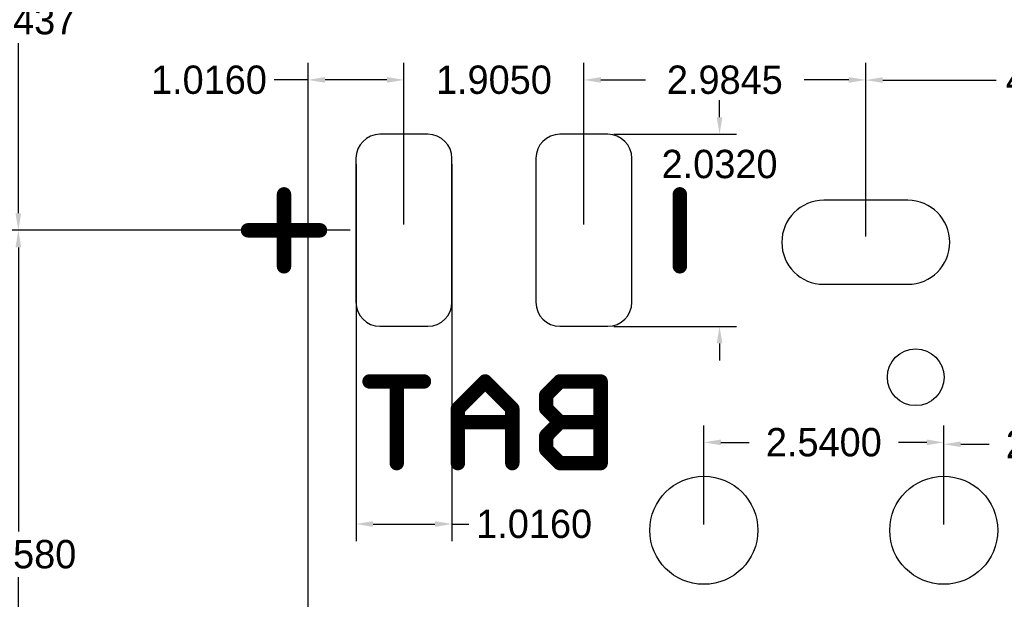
# Model space of a CAD drawing. Extents: x -87.3 to -53.8, y 3.8 to 28.4.
# Tile 6 of 8: x -72.3 to -61.8, y 15 to 21.2. Entities that reach past the tile are written whole.
import ezdxf

# ---------------------------------------------------------------- set-up
doc = ezdxf.new("R2010")
doc.units = 0
doc.header["$MEASUREMENT"] = 0
doc.layers.get('0').update_dxf_attribs({"linetype": 'CONTINUOUS'})
doc.layers.get('Defpoints').update_dxf_attribs({"linetype": 'CONTINUOUS'})
for name, color, linetype in [('16', 175, 'CONTINUOUS'), ('17', 82, 'CONTINUOUS'), ('20', 213, 'CONTINUOUS'), ('26', 140, 'CONTINUOUS')]:
    doc.layers.add(name, color=color, linetype=linetype)
doc.dimstyles.get("Standard").update_dxf_attribs({"dimtxt": 0.18, "dimasz": 0.18, "dimexe": 0.18, "dimexo": 0.0625, "dimgap": 0.09, "dimtad": 0, "dimtih": 1, "dimtoh": 1, "dimdec": 4, "dimzin": 0, "dimdsep": 46, "dimtxsty": 'Standard', "dimcen": 0.09, "dimadec": 0, "dimazin": 0, "dimtfac": 1, "dimtdec": 4, "dimtofl": 0, "dimtmove": 0, "dimatfit": 3, "dimfxl": 1, "dimtolj": 1, "dimtzin": 0, "dimarcsym": 0})

# ---------------------------------------------------------------- blocks, each defined once
blk = doc.blocks.new('RECT325120X162560R50')
blk.add_lwpolyline([(1.016, -0.254), (1.016, 0.254, 0.4142), (0.762, 0.508), (-0.762, 0.508, 0.4142), (-1.016, 0.254), (-1.016, -0.254, 0.4142), (-0.762, -0.508), (0.762, -0.508, 0.4142)], format="xyb", close=True)
blk = doc.blocks.new('PIE')
blk.add_circle((0, 0), 0.5)
blk = doc.blocks.new('LONGP100')
blk.add_lwpolyline([(-0.5, -0.5), (0.5, -0.5, 1), (0.5, 0.5), (-0.5, 0.5, 1)], format="xyb", close=True)
blk = doc.blocks.new('*D66')
at = {"color": 0, "linetype": 'Continuous', "lineweight": -2}
for p, q in [((-68.694, 19.651), (-68.694, 15.663)), ((-67.678, 19.651), (-67.678, 15.663)), ((-68.514, 15.843), (-67.858, 15.843)), ((-67.678, 15.843), (-67.498, 15.843))]:
    blk.add_line(p, q, dxfattribs=at)
at = {"color": 0, "linetype": 'Continuous'}
for points in [[(-68.514, 15.873), (-68.514, 15.813), (-68.694, 15.843)], [(-67.858, 15.873), (-67.858, 15.813), (-67.678, 15.843)]]:
    blk.add_solid(points, dxfattribs=at)
at = {"layer": 'Defpoints', "color": 0, "linetype": 'Continuous'}
for p in [(-68.694, 19.713), (-67.678, 19.713), (-67.678, 15.843)]:
    blk.add_point(p, dxfattribs=at)
at = {"color": 0, "linetype": 'Continuous', "insert": (-66.808, 15.843), "char_height": 0.3, "attachment_point": 5}
blk.add_mtext('\\A1;1.0160', dxfattribs=at)
blk = doc.blocks.new('*D68')
at = {"color": 0, "linetype": 'Continuous', "lineweight": -2}
for p, q in [((-68.186, 19.014), (-68.186, 20.723)), ((-66.281, 19.014), (-66.281, 20.723)), ((-68.366, 20.543), (-68.546, 20.543)), ((-66.101, 20.543), (-65.921, 20.543))]:
    blk.add_line(p, q, dxfattribs=at)
at = {"color": 0, "linetype": 'Continuous'}
for points in [[(-68.366, 20.573), (-68.366, 20.513), (-68.186, 20.543)], [(-66.101, 20.573), (-66.101, 20.513), (-66.281, 20.543)]]:
    blk.add_solid(points, dxfattribs=at)
at = {"layer": 'Defpoints', "color": 0, "linetype": 'Continuous'}
for p in [(-66.281, 20.543), (-68.186, 18.951), (-66.281, 18.951)]:
    blk.add_point(p, dxfattribs=at)
at = {"color": 0, "linetype": 'Continuous', "insert": (-67.234, 20.543), "char_height": 0.3, "attachment_point": 5}
blk.add_mtext('\\A1;1.9050', dxfattribs=at)
blk = doc.blocks.new('*D76')
at = {"color": 0, "linetype": 'Continuous', "lineweight": -2}
for p, q in [((-62.471, 15.839), (-62.471, 16.867)), ((-59.931, 15.839), (-59.931, 16.867)), ((-62.291, 16.687), (-61.991, 16.687)), ((-60.111, 16.687), (-60.411, 16.687))]:
    blk.add_line(p, q, dxfattribs=at)
at = {"color": 0, "linetype": 'Continuous'}
for points in [[(-62.291, 16.717), (-62.291, 16.657), (-62.471, 16.687)], [(-60.111, 16.717), (-60.111, 16.657), (-59.931, 16.687)]]:
    blk.add_solid(points, dxfattribs=at)
at = {"layer": 'Defpoints', "color": 0, "linetype": 'Continuous'}
for p in [(-62.471, 16.687), (-62.471, 15.776), (-59.931, 15.776)]:
    blk.add_point(p, dxfattribs=at)
at = {"color": 0, "linetype": 'Continuous', "insert": (-61.201, 16.687), "char_height": 0.3, "attachment_point": 5}
blk.add_mtext('\\A1;2.5400', dxfattribs=at)
blk = doc.blocks.new('*D77')
at = {"color": 0, "linetype": 'Continuous', "lineweight": -2}
for p, q in [((-65.011, 15.839), (-65.011, 16.887)), ((-62.471, 15.839), (-62.471, 16.887)), ((-64.831, 16.707), (-64.531, 16.707)), ((-62.651, 16.707), (-62.951, 16.707))]:
    blk.add_line(p, q, dxfattribs=at)
at = {"color": 0, "linetype": 'Continuous'}
for points in [[(-64.831, 16.737), (-64.831, 16.677), (-65.011, 16.707)], [(-62.651, 16.737), (-62.651, 16.677), (-62.471, 16.707)]]:
    blk.add_solid(points, dxfattribs=at)
at = {"layer": 'Defpoints', "color": 0, "linetype": 'Continuous'}
for p in [(-65.011, 16.707), (-65.011, 15.776), (-62.471, 15.776)]:
    blk.add_point(p, dxfattribs=at)
at = {"color": 0, "linetype": 'Continuous', "insert": (-63.741, 16.707), "char_height": 0.3, "attachment_point": 5}
blk.add_mtext('\\A1;2.5400', dxfattribs=at)
blk = doc.blocks.new('*D79')
at = {"color": 0, "linetype": 'Continuous', "lineweight": -2}
for p, q in [((-63.297, 18.887), (-63.297, 20.721)), ((-59.106, 18.887), (-59.106, 20.721)), ((-63.117, 20.541), (-61.916, 20.541)), ((-59.286, 20.541), (-60.486, 20.541))]:
    blk.add_line(p, q, dxfattribs=at)
at = {"color": 0, "linetype": 'Continuous'}
for points in [[(-63.117, 20.571), (-63.117, 20.511), (-63.297, 20.541)], [(-59.286, 20.571), (-59.286, 20.511), (-59.106, 20.541)]]:
    blk.add_solid(points, dxfattribs=at)
at = {"layer": 'Defpoints', "color": 0, "linetype": 'Continuous'}
for p in [(-59.106, 20.541), (-63.297, 18.824), (-59.106, 18.824)]:
    blk.add_point(p, dxfattribs=at)
at = {"color": 0, "linetype": 'Continuous', "insert": (-61.201, 20.541), "char_height": 0.3, "attachment_point": 5}
blk.add_mtext('\\A1;4.1910', dxfattribs=at)
blk = doc.blocks.new('*D141')
at = {"color": 0, "linetype": 'Continuous', "lineweight": -2}
for p, q in [((-66.281, 20.606), (-66.281, 20.723)), ((-63.297, 19.798), (-63.297, 20.723)), ((-66.101, 20.543), (-65.629, 20.543)), ((-63.477, 20.543), (-63.949, 20.543))]:
    blk.add_line(p, q, dxfattribs=at)
at = {"color": 0, "linetype": 'Continuous'}
for points in [[(-66.101, 20.573), (-66.101, 20.513), (-66.281, 20.543)], [(-63.477, 20.573), (-63.477, 20.513), (-63.297, 20.543)]]:
    blk.add_solid(points, dxfattribs=at)
at = {"layer": 'Defpoints', "color": 0, "linetype": 'Continuous'}
for p in [(-66.281, 20.543), (-63.297, 20.543), (-63.297, 19.735)]:
    blk.add_point(p, dxfattribs=at)
at = {"color": 0, "linetype": 'Continuous', "insert": (-64.789, 20.543), "char_height": 0.3, "attachment_point": 5}
blk.add_mtext('\\A1;2.9845', dxfattribs=at)
blk = doc.blocks.new('*D145')
at = {"color": 0, "linetype": 'Continuous', "lineweight": -2}
for p, q in [((-68.63, 23.395), (-72.449, 23.395)), ((-72.269, 23.215), (-72.269, 21.413)), ((-72.269, 19.131), (-72.269, 20.933)), ((-68.757, 18.951), (-72.449, 18.951))]:
    blk.add_line(p, q, dxfattribs=at)
at = {"color": 0, "linetype": 'Continuous'}
for points in [[(-72.299, 23.215), (-72.239, 23.215), (-72.269, 23.395)], [(-72.299, 19.131), (-72.239, 19.131), (-72.269, 18.951)]]:
    blk.add_solid(points, dxfattribs=at)
at = {"layer": 'Defpoints', "color": 0, "linetype": 'Continuous'}
for p in [(-68.567, 23.395), (-72.269, 18.951), (-68.694, 18.951)]:
    blk.add_point(p, dxfattribs=at)
at = {"color": 0, "linetype": 'Continuous', "insert": (-72.269, 21.173), "char_height": 0.3, "attachment_point": 5}
blk.add_mtext('\\A1;4.4437', dxfattribs=at)
blk = doc.blocks.new('*D146')
at = {"color": 0, "linetype": 'Continuous', "lineweight": -2}
for p, q in [((-64.845, 20.147), (-64.845, 20.327)), ((-65.965, 19.967), (-64.665, 19.967)), ((-65.965, 17.935), (-64.665, 17.935)), ((-64.845, 17.755), (-64.845, 17.575))]:
    blk.add_line(p, q, dxfattribs=at)
at = {"color": 0, "linetype": 'Continuous'}
for points in [[(-64.875, 20.147), (-64.815, 20.147), (-64.845, 19.967)], [(-64.875, 17.755), (-64.815, 17.755), (-64.845, 17.935)]]:
    blk.add_solid(points, dxfattribs=at)
at = {"layer": 'Defpoints', "color": 0, "linetype": 'Continuous'}
for p in [(-66.027, 19.967), (-66.027, 17.935), (-64.845, 17.935)]:
    blk.add_point(p, dxfattribs=at)
at = {"color": 0, "linetype": 'Continuous', "insert": (-64.845, 19.651), "char_height": 0.3, "attachment_point": 5}
blk.add_mtext('\\A1;2.0320', dxfattribs=at)
blk = doc.blocks.new('*D150')
at = {"color": 0, "linetype": 'Continuous', "lineweight": -2}
for p, q in [((-72.331, 18.951), (-72.449, 18.951)), ((-72.269, 18.771), (-72.269, 15.762)), ((-72.269, 12.273), (-72.269, 15.282)), ((-70.662, 12.093), (-72.449, 12.093))]:
    blk.add_line(p, q, dxfattribs=at)
at = {"color": 0, "linetype": 'Continuous'}
for points in [[(-72.299, 18.771), (-72.239, 18.771), (-72.269, 18.951)], [(-72.299, 12.273), (-72.239, 12.273), (-72.269, 12.093)]]:
    blk.add_solid(points, dxfattribs=at)
at = {"layer": 'Defpoints', "color": 0, "linetype": 'Continuous'}
for p in [(-72.269, 18.951), (-72.269, 12.093), (-70.599, 12.093)]:
    blk.add_point(p, dxfattribs=at)
at = {"color": 0, "linetype": 'Continuous', "insert": (-72.269, 15.522), "char_height": 0.3, "attachment_point": 5}
blk.add_mtext('\\A1;6.8580', dxfattribs=at)
blk = doc.blocks.new('*D152')
at = {"color": 0, "linetype": 'Continuous', "lineweight": -2}
for p, q in [((-69.202, 13.553), (-69.202, 20.723)), ((-68.186, 20.606), (-68.186, 20.723)), ((-69.202, 20.543), (-69.561, 20.543)), ((-68.366, 20.543), (-69.022, 20.543))]:
    blk.add_line(p, q, dxfattribs=at)
at = {"color": 0, "linetype": 'Continuous'}
for points in [[(-69.022, 20.573), (-69.022, 20.513), (-69.202, 20.543)], [(-68.366, 20.573), (-68.366, 20.513), (-68.186, 20.543)]]:
    blk.add_solid(points, dxfattribs=at)
at = {"layer": 'Defpoints', "color": 0, "linetype": 'Continuous'}
for p in [(-69.202, 20.543), (-68.186, 20.543), (-69.202, 13.49)]:
    blk.add_point(p, dxfattribs=at)
at = {"color": 0, "linetype": 'Continuous', "insert": (-70.251, 20.543), "char_height": 0.3, "attachment_point": 5}
blk.add_mtext('\\A1;1.0160', dxfattribs=at)

msp = doc.modelspace()

# ---------------------------------------------------------------- linework, layer by layer
at = {"layer": '20'}
msp.add_circle((-62.76842, 17.3961), 0.3, dxfattribs=at)
msp.add_circle((-62.76842, 17.3961), 0.3, dxfattribs=at)
at = {"layer": '26', "const_width": 0.1524}
for points in [[(-69.45642, 19.3321), (-69.45642, 18.9511)], [(-69.45642, 19.3321), (-69.45642, 18.9511)], [(-65.26542, 18.5701), (-65.26542, 19.3321)], [(-65.26542, 18.5701), (-65.26542, 19.3321)], [(-69.45642, 18.9511), (-69.83742, 18.9511)], [(-69.45642, 18.9511), (-69.83742, 18.9511)], [(-69.45642, 18.5701), (-69.45642, 18.9511)], [(-69.45642, 18.9511), (-69.07542, 18.9511)], [(-69.45642, 18.5701), (-69.45642, 18.9511)], [(-69.45642, 18.9511), (-69.07542, 18.9511)], [(-67.97462, 17.3516), (-68.55092, 17.3516)], [(-67.97462, 17.3516), (-68.55092, 17.3516)], [(-68.26282, 16.4873), (-68.26282, 17.3516)], [(-68.26282, 16.4873), (-68.26282, 17.3516)], [(-67.32722, 17.3516), (-67.61532, 17.0635)], [(-67.32722, 17.3516), (-67.61532, 17.0635)], [(-67.03912, 17.0635), (-67.32722, 17.3516)], [(-67.03912, 17.0635), (-67.32722, 17.3516)], [(-66.53582, 17.3516), (-66.67982, 17.2076)], [(-66.53582, 17.3516), (-66.67982, 17.2076)], [(-66.10362, 17.3516), (-66.53582, 17.3516)], [(-66.10362, 17.3516), (-66.53582, 17.3516)], [(-66.10362, 16.4873), (-66.10362, 17.3516)], [(-66.10362, 16.4873), (-66.10362, 17.3516)], [(-66.67982, 17.2076), (-66.67982, 17.0635)], [(-66.67982, 17.2076), (-66.67982, 17.0635)], [(-67.61532, 17.0635), (-67.61532, 16.4873)], [(-67.61532, 17.0635), (-67.61532, 16.4873)], [(-67.03912, 16.4873), (-67.03912, 17.0635)], [(-67.03912, 16.4873), (-67.03912, 17.0635)], [(-66.67982, 17.0635), (-66.53582, 16.9195)], [(-66.67982, 17.0635), (-66.53582, 16.9195)], [(-67.03912, 16.9195), (-67.61532, 16.9195)], [(-67.03912, 16.9195), (-67.61532, 16.9195)], [(-66.53582, 16.9195), (-66.67982, 16.7754)], [(-66.53582, 16.9195), (-66.67982, 16.7754)], [(-66.10362, 16.9195), (-66.53582, 16.9195)], [(-66.10362, 16.9195), (-66.53582, 16.9195)], [(-66.67982, 16.7754), (-66.67982, 16.6314)], [(-66.67982, 16.7754), (-66.67982, 16.6314)], [(-66.67982, 16.6314), (-66.53582, 16.4873)], [(-66.67982, 16.6314), (-66.53582, 16.4873)], [(-66.53582, 16.4873), (-66.10362, 16.4873)], [(-66.53582, 16.4873), (-66.10362, 16.4873)]]:
    msp.add_lwpolyline(points, dxfattribs=at)
at = {"layer": '26', "const_width": 0.0762}
for points in [[(-69.41832, 19.3321, 1), (-69.49452, 19.3321)], [(-69.41832, 19.3321, 1), (-69.49452, 19.3321)], [(-65.22732, 19.3321, 1), (-65.30352, 19.3321)], [(-65.22732, 19.3321, 1), (-65.30352, 19.3321)], [(-69.83742, 18.9892, 1), (-69.83742, 18.913)], [(-69.83742, 18.9892, 1), (-69.83742, 18.913)], [(-69.41832, 18.9511, 1), (-69.49452, 18.9511)], [(-69.45642, 18.9892, 1), (-69.45642, 18.913)], [(-69.41832, 18.9511, 1), (-69.49452, 18.9511)], [(-69.45642, 18.9892, 1), (-69.45642, 18.913)], [(-69.49452, 18.9511, 1), (-69.41832, 18.9511)], [(-69.49452, 18.9511, 1), (-69.41832, 18.9511)], [(-69.45642, 18.913, 1), (-69.45642, 18.9892)], [(-69.45642, 18.913, 1), (-69.45642, 18.9892)], [(-69.07542, 18.913, 1), (-69.07542, 18.9892)], [(-69.07542, 18.913, 1), (-69.07542, 18.9892)], [(-69.49452, 18.5701, 1), (-69.41832, 18.5701)], [(-69.49452, 18.5701, 1), (-69.41832, 18.5701)], [(-65.30352, 18.5701, 1), (-65.22732, 18.5701)], [(-65.30352, 18.5701, 1), (-65.22732, 18.5701)], [(-68.55092, 17.3897, 1), (-68.55092, 17.3135)], [(-68.55092, 17.3897, 1), (-68.55092, 17.3135)], [(-68.22472, 17.3516, 1), (-68.30092, 17.3516)], [(-68.22472, 17.3516, 1), (-68.30092, 17.3516)], [(-67.97462, 17.3135, 1), (-67.97462, 17.3897)], [(-67.97462, 17.3135, 1), (-67.97462, 17.3897)], [(-67.30032, 17.3786, 1), (-67.35422, 17.3247)], [(-67.30032, 17.3786, 1), (-67.35422, 17.3247)], [(-67.30032, 17.3247, 1), (-67.35422, 17.3786)], [(-67.30032, 17.3247, 1), (-67.35422, 17.3786)], [(-66.53582, 17.3897, 1), (-66.53582, 17.3135)], [(-66.53582, 17.3897, 1), (-66.53582, 17.3135)], [(-66.50882, 17.3247, 1), (-66.56272, 17.3786)], [(-66.50882, 17.3247, 1), (-66.56272, 17.3786)], [(-66.06552, 17.3516, 1), (-66.14172, 17.3516)], [(-66.06552, 17.3516, 1), (-66.14172, 17.3516)], [(-66.10362, 17.3135, 1), (-66.10362, 17.3897)], [(-66.10362, 17.3135, 1), (-66.10362, 17.3897)], [(-66.70682, 17.2345, 1), (-66.65292, 17.1806)], [(-66.70682, 17.2345, 1), (-66.65292, 17.1806)], [(-66.64172, 17.2076, 1), (-66.71792, 17.2076)], [(-66.64172, 17.2076, 1), (-66.71792, 17.2076)], [(-67.64232, 17.0905, 1), (-67.58842, 17.0366)], [(-67.64232, 17.0905, 1), (-67.58842, 17.0366)], [(-67.57722, 17.0635, 1), (-67.65342, 17.0635)], [(-67.57722, 17.0635, 1), (-67.65342, 17.0635)], [(-67.00102, 17.0635, 1), (-67.07722, 17.0635)], [(-67.00102, 17.0635, 1), (-67.07722, 17.0635)], [(-67.06612, 17.0366, 1), (-67.01222, 17.0905)], [(-67.06612, 17.0366, 1), (-67.01222, 17.0905)], [(-66.65292, 17.0905, 1), (-66.70682, 17.0366)], [(-66.65292, 17.0905, 1), (-66.70682, 17.0366)], [(-66.71792, 17.0635, 1), (-66.64172, 17.0635)], [(-66.71792, 17.0635, 1), (-66.64172, 17.0635)], [(-67.61532, 16.9576, 1), (-67.61532, 16.8814)], [(-67.61532, 16.9576, 1), (-67.61532, 16.8814)], [(-67.03912, 16.8814, 1), (-67.03912, 16.9576)], [(-67.03912, 16.8814, 1), (-67.03912, 16.9576)], [(-66.53582, 16.9576, 1), (-66.53582, 16.8814)], [(-66.53582, 16.9576, 1), (-66.53582, 16.8814)], [(-66.50882, 16.8925, 1), (-66.56272, 16.9464)], [(-66.50882, 16.8925, 1), (-66.56272, 16.9464)], [(-66.10362, 16.8814, 1), (-66.10362, 16.9576)], [(-66.10362, 16.8814, 1), (-66.10362, 16.9576)], [(-66.56272, 16.8925, 1), (-66.50882, 16.9464)], [(-66.56272, 16.8925, 1), (-66.50882, 16.9464)], [(-66.70682, 16.8024, 1), (-66.65292, 16.7485)], [(-66.70682, 16.8024, 1), (-66.65292, 16.7485)], [(-66.64172, 16.7754, 1), (-66.71792, 16.7754)], [(-66.64172, 16.7754, 1), (-66.71792, 16.7754)], [(-66.65292, 16.6583, 1), (-66.70682, 16.6044)], [(-66.65292, 16.6583, 1), (-66.70682, 16.6044)], [(-66.71792, 16.6314, 1), (-66.64172, 16.6314)], [(-66.71792, 16.6314, 1), (-66.64172, 16.6314)], [(-68.30092, 16.4873, 1), (-68.22472, 16.4873)], [(-68.30092, 16.4873, 1), (-68.22472, 16.4873)], [(-67.65342, 16.4873, 1), (-67.57722, 16.4873)], [(-67.65342, 16.4873, 1), (-67.57722, 16.4873)], [(-67.07722, 16.4873, 1), (-67.00102, 16.4873)], [(-67.07722, 16.4873, 1), (-67.00102, 16.4873)], [(-66.53582, 16.5254, 1), (-66.53582, 16.4492)], [(-66.53582, 16.5254, 1), (-66.53582, 16.4492)], [(-66.56272, 16.4604, 1), (-66.50882, 16.5142)], [(-66.56272, 16.4604, 1), (-66.50882, 16.5142)], [(-66.14172, 16.4873, 1), (-66.06552, 16.4873)], [(-66.14172, 16.4873, 1), (-66.06552, 16.4873)], [(-66.10362, 16.4492, 1), (-66.10362, 16.5254)], [(-66.10362, 16.4492, 1), (-66.10362, 16.5254)]]:
    msp.add_lwpolyline(points, format="xyb", dxfattribs=at)

# ---------------------------------------------------------------- block references
at = {"layer": '16', "rotation": 90}
for p in [(-68.18642, 18.9511), (-68.18642, 18.9511), (-66.28142, 18.9511), (-66.28142, 18.9511)]:
    msp.add_blockref('RECT325120X162560R50', p, dxfattribs=at)
at = {"layer": '16', "xscale": 1.143, "yscale": 1.143}
for p in [(-65.01142, 15.7761), (-65.01142, 15.7761), (-62.47142, 15.7761), (-62.47142, 15.7761)]:
    msp.add_blockref('PIE', p, dxfattribs=at)
at = {"layer": '17', "xscale": 0.8889999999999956, "yscale": 0.8890000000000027, "rotation": 180}
msp.add_blockref('LONGP100', (-63.29692, 18.8241), dxfattribs=at)
msp.add_blockref('LONGP100', (-63.29692, 18.8241), dxfattribs=at)

# ---------------------------------------------------------------- dimensions: what is measured, and where the dimension line sits
at = {"linetype": 'Continuous'}
for base, p1, p2, picture, middle in [((-72.26857, 18.9511), (-68.56742, 23.3948), (-68.69442, 18.9511), '*D145', (-72.26857, 21.17295)), ((-64.84514, 17.9351), (-66.02742, 19.9671), (-66.02742, 17.9351), '*D146', (-64.84514, 19.65118))]:
    dim = msp.add_linear_dim(base=base, p1=p1, p2=p2, angle=90, dimstyle='Standard', override={"dimtxt": 0.3}, dxfattribs=at)
    dim.commit()
    dim.dimension.update_dxf_attribs({"geometry": picture, "text_midpoint": middle, "dimtype": 160})
for base, p1, p2, picture, middle in [((-69.20242, 20.54344), (-68.18642, 20.54344), (-69.20242, 13.4901), '*D152', (-70.25056, 20.54344)), ((-59.10592, 20.54072), (-63.29692, 18.8241), (-59.10592, 18.8241), '*D79', (-61.20142, 20.54072))]:
    dim = msp.add_linear_dim(base=base, p1=p1, p2=p2, dimstyle='Standard', override={"dimtxt": 0.3}, dxfattribs=at)
    dim.commit()
    dim.dimension.update_dxf_attribs({"geometry": picture, "text_midpoint": middle, "dimtype": 160})
for base, p1, p2, picture, middle in [((-66.28142, 20.54344), (-68.18642, 18.9511), (-66.28142, 18.9511), '*D68', (-67.23392, 20.54344)), ((-63.29692, 20.54344), (-66.28142, 20.54344), (-63.29692, 19.73503), '*D141', (-64.78917, 20.54344)), ((-67.67842, 15.84277), (-68.69442, 19.7131), (-67.67842, 19.7131), '*D66', (-66.80842, 15.84277)), ((-65.01142, 16.70676), (-62.47142, 15.7761), (-65.01142, 15.7761), '*D77', (-63.74142, 16.70676)), ((-62.47142, 16.68689), (-59.93142, 15.7761), (-62.47142, 15.7761), '*D76', (-61.20142, 16.68689))]:
    dim = msp.add_linear_dim(base=base, p1=p1, p2=p2, dimstyle='Standard', override={"dimtxt": 0.3}, dxfattribs=at)
    dim.commit()
    dim.dimension.update_dxf_attribs({"geometry": picture, "text_midpoint": middle})
dim = msp.add_linear_dim(base=(-72.26857, 12.0931), p1=(-72.26857, 18.9511), p2=(-70.59942, 12.0931), angle=90, dimstyle='Standard', override={"dimtxt": 0.3}, dxfattribs=at)
dim.commit()
dim.dimension.update_dxf_attribs({"geometry": '*D150', "text_midpoint": (-72.26857, 15.5221)})

doc.saveas('drawing.dxf')
